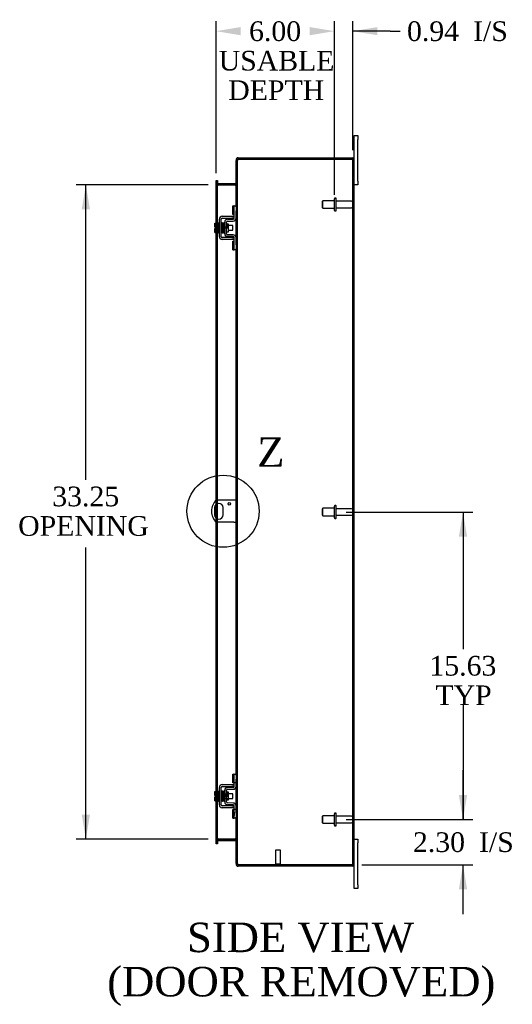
# Model space of a CAD drawing. Header units: inches. Extents: x 12 to 226, y 8 to 156.
# Tile 5 of 8: x 131 to 156, y 50 to 100. Entities that reach past the tile are written whole.
import ezdxf
from ezdxf.enums import TextEntityAlignment as Align
from ezdxf.lldxf.tags import DXFTag

# ---------------------------------------------------------------- set-up
doc = ezdxf.new("R2010")
doc.units = ezdxf.units.IN
doc.header["$MEASUREMENT"] = 0
doc.layers.get('0').update_dxf_attribs({"linetype": 'CONTINUOUS'})
for name, color, linetype in [('COM40153-1', 7, 'CONTINUOUS'), ('COM42667', 7, 'CONTINUOUS'), ('COM42780', 7, 'CONTINUOUS'), ('COM48490', 7, 'CONTINUOUS'), ('DEFAULT', 7, 'CONTINUOUS'), ('FET07710', 7, 'CONTINUOUS'), ('SCC19011', 7, 'CONTINUOUS'), ('SPR20265', 7, 'CONTINUOUS'), ('STD21878', 7, 'CONTINUOUS'), ('STD26094', 7, 'CONTINUOUS'), ('WAF25035', 7, 'CONTINUOUS')]:
    doc.layers.add(name, color=color, linetype=linetype)
doc.styles.add('SEACAD_TIMES_NEW_ROMAN', font='times.ttf')
tags = doc.linetypes.add('CENTER2', pattern=[1.125, 0.75, -0.125, 0.125, -0.125]).pattern_tags.tags
tags[10:11] = [DXFTag(74, 4), DXFTag(75, 0), DXFTag(340, '0'), DXFTag(46, 0.0), DXFTag(50, 0.0), DXFTag(44, 0.0), DXFTag(45, 0.0)]
tags[8:9] = [DXFTag(74, 4), DXFTag(75, 0), DXFTag(340, '0'), DXFTag(46, 0.0), DXFTag(50, 0.0), DXFTag(44, 0.0), DXFTag(45, 0.0)]
tags[6:7] = [DXFTag(74, 4), DXFTag(75, 0), DXFTag(340, '0'), DXFTag(46, 0.0), DXFTag(50, 0.0), DXFTag(44, 0.0), DXFTag(45, 0.0)]
tags[4:5] = [DXFTag(74, 4), DXFTag(75, 0), DXFTag(340, '0'), DXFTag(46, 0.0), DXFTag(50, 0.0), DXFTag(44, 0.0), DXFTag(45, 0.0)]

# ---------------------------------------------------------------- blocks, each defined once
blk = doc.blocks.new('GDIMGGROUP5')
at = {"layer": 'DEFAULT', "linetype": 'Continuous'}
for points in [[(153.799, 60.433), (153.382, 60.433), (153.591, 59.183)], [(153.799, 55.63), (153.591, 56.88), (153.382, 55.63)]]:
    blk.add_hatch(color=136, dxfattribs=at).paths.add_polyline_path(points)
at = {"layer": 'DEFAULT', "color": 136, "linetype": 'Continuous'}
for p, q in [((153.591, 59.183), (153.591, 61.683)), ((147.662, 59.183), (154.091, 59.183)), ((148.463, 56.88), (154.091, 56.88)), ((153.591, 54.38), (153.591, 56.88))]:
    blk.add_line(p, q, dxfattribs=at)
at = {"layer": 'DEFAULT', "color": 136, "linetype": 'Continuous', "style": 'SEACAD_TIMES_NEW_ROMAN'}
for s, p in [('2.30', (151.049, 58.532)), ('I/S', (154.403, 58.532))]:
    blk.add_text(s, height=1, dxfattribs=at).set_placement(p, align=Align.TOP_LEFT)
blk = doc.blocks.new('GDIMGGROUP6')
at = {"layer": 'DEFAULT', "linetype": 'Continuous'}
for points in [[(153.799, 73.558), (153.591, 74.808), (153.382, 73.558)], [(153.799, 60.433), (153.382, 60.433), (153.591, 59.183)]]:
    blk.add_hatch(color=136, dxfattribs=at).paths.add_polyline_path(points)
at = {"layer": 'DEFAULT', "color": 136, "linetype": 'Continuous'}
for p, q in [((147.662, 74.808), (154.091, 74.808)), ((153.591, 74.808), (153.591, 67.846)), ((153.591, 64.996), (153.591, 59.183)), ((147.662, 59.183), (154.091, 59.183))]:
    blk.add_line(p, q, dxfattribs=at)
at = {"layer": 'DEFAULT', "color": 136, "linetype": 'Continuous', "style": 'SEACAD_TIMES_NEW_ROMAN'}
for s, p in [('15.63', (151.885, 67.496)), ('TYP', (152.193, 65.996))]:
    blk.add_text(s, height=1, dxfattribs=at).set_placement(p, align=Align.TOP_LEFT)
blk = doc.blocks.new('GDIMGGROUP13')
at = {"layer": 'DEFAULT', "linetype": 'Continuous'}
for points in [[(142.308, 99.451), (141.058, 99.243), (142.308, 99.035)], [(145.812, 99.451), (145.812, 99.035), (147.062, 99.243)]]:
    blk.add_hatch(color=136, dxfattribs=at).paths.add_polyline_path(points)
at = {"layer": 'DEFAULT', "color": 136, "linetype": 'Continuous'}
for p, q in [((141.058, 92.035), (141.058, 99.743)), ((147.062, 90.933), (147.062, 99.743))]:
    blk.add_line(p, q, dxfattribs=at)
at = {"layer": 'DEFAULT', "color": 136, "linetype": 'Continuous', "style": 'SEACAD_TIMES_NEW_ROMAN'}
for s, p in [('6.00', (142.733, 99.743)), ('USABLE', (141.193, 98.243)), ('DEPTH', (141.678, 96.743))]:
    blk.add_text(s, height=1, dxfattribs=at).set_placement(p, align=Align.TOP_LEFT)
blk = doc.blocks.new('GDIMGGROUP20')
at = {"layer": 'DEFAULT', "linetype": 'Continuous'}
for points in [[(134.242, 90.183), (134.659, 90.183), (134.451, 91.433)], [(134.242, 59.433), (134.451, 58.183), (134.659, 59.433)]]:
    blk.add_hatch(color=136, dxfattribs=at).paths.add_polyline_path(points)
at = {"layer": 'DEFAULT', "color": 136, "linetype": 'Continuous'}
for p, q in [((140.666, 91.433), (133.951, 91.433)), ((134.451, 76.45), (134.451, 91.433)), ((134.451, 58.183), (134.451, 72.997)), ((140.666, 58.183), (133.951, 58.183))]:
    blk.add_line(p, q, dxfattribs=at)
at = {"layer": 'DEFAULT', "color": 136, "linetype": 'Continuous', "style": 'SEACAD_TIMES_NEW_ROMAN'}
for s, p in [('33.25', (132.745, 76.1)), ('OPENING ', (131.015, 74.6))]:
    blk.add_text(s, height=1, dxfattribs=at).set_placement(p, align=Align.TOP_LEFT)
blk = doc.blocks.new('GDIMGGROUP26')
at = {"layer": 'DEFAULT', "linetype": 'Continuous'}
blk.add_hatch(color=136, dxfattribs=at).paths.add_polyline_path([(149.249, 99.451), (147.999, 99.243), (149.249, 99.035)])
at = {"layer": 'DEFAULT', "color": 136, "linetype": 'Continuous'}
for p, q in [((147.062, 90.933), (147.062, 99.743)), ((147.999, 93.2), (147.999, 99.743)), ((149.899, 99.243), (147.999, 99.243)), ((149.899, 99.243), (150.399, 99.243))]:
    blk.add_line(p, q, dxfattribs=at)
at = {"layer": 'DEFAULT', "color": 136, "linetype": 'Continuous', "style": 'SEACAD_TIMES_NEW_ROMAN'}
for s, p in [('0.94', (150.749, 99.743)), ('I/S', (154.103, 99.743))]:
    blk.add_text(s, height=1, dxfattribs=at).set_placement(p, align=Align.TOP_LEFT)
blk = doc.blocks.new('SE1')
at = {"color": 136, "linetype": 'Continuous', "style": 'SEACAD_TIMES_NEW_ROMAN'}
blk.add_text('Z', height=1.5, dxfattribs=at).set_placement((143.146, 78.605), align=Align.TOP_LEFT)
blk = doc.blocks.new('SE')
at = {"layer": 'DEFAULT', "color": 7, "linetype": 'CENTER2'}
blk.add_circle((141.414, 74.848), 1.833, dxfattribs=at)
at = {"layer": 'DEFAULT'}
blk.add_blockref('SE1', (0, 0), dxfattribs=at)

msp = doc.modelspace()

# ---------------------------------------------------------------- linework, layer by layer
at = {"layer": 'COM40153-1', "color": 7}
for p, q in [((141.963, 75.411), (141.075, 75.411)), ((142.071, 75.411), (141.963, 75.411)), ((140.977, 75.03), (140.977, 74.667)), ((141.414, 74.667), (141.414, 75.03)), ((141.963, 74.286), (141.075, 74.286)), ((141.963, 74.286), (142.071, 74.286))]:
    msp.add_line(p, q, dxfattribs=at)
msp.add_circle((141.727, 75.224), 0.0625, dxfattribs=at)
for centre, radius, start, end in [((141.571, 74.848), 0.75, 131.4096, 228.5904), ((141.196, 75.03), 0.218, 0, 180), ((141.196, 74.667), 0.218, 180, 0)]:
    msp.add_arc(centre, radius, start, end, dxfattribs=at)
at = {"layer": 'COM42667', "color": 7}
for p, q in [((141.225, 88.8), (141.225, 89.692)), ((141.32, 88.8), (141.32, 89.692)), ((141.368, 89.835), (141.851, 89.835)), ((141.368, 89.74), (141.851, 89.74)), ((141.851, 89.835), (141.976, 89.835)), ((141.976, 89.74), (141.851, 89.74)), ((141.851, 88.752), (141.368, 88.752)), ((141.851, 88.657), (141.368, 88.657)), ((141.851, 88.752), (141.976, 88.752)), ((141.976, 88.657), (141.851, 88.657)), ((141.225, 59.924), (141.225, 60.816)), ((141.32, 59.924), (141.32, 60.816)), ((141.368, 60.959), (141.851, 60.959)), ((141.368, 60.864), (141.851, 60.864)), ((141.851, 60.959), (141.976, 60.959)), ((141.976, 60.864), (141.851, 60.864)), ((141.851, 59.876), (141.368, 59.876)), ((141.851, 59.781), (141.368, 59.781)), ((141.851, 59.876), (141.976, 59.876)), ((141.976, 59.781), (141.851, 59.781))]:
    msp.add_line(p, q, dxfattribs=at)
for centre, radius, start, end in [((141.368, 89.692), 0.143, 90, 180), ((141.368, 89.692), 0.048, 90, 180), ((141.368, 88.8), 0.143, 180, 270), ((141.368, 88.8), 0.048, 180, 270), ((141.368, 60.816), 0.143, 90, 180), ((141.368, 60.816), 0.048, 90, 180), ((141.368, 59.924), 0.143, 180, 270), ((141.368, 59.924), 0.048, 180, 270)]:
    msp.add_arc(centre, radius, start, end, dxfattribs=at)
at = {"layer": 'COM42780', "color": 7}
for p, q in [((141.911, 89.924), (141.911, 90.361)), ((141.911, 90.361), (141.962, 90.361)), ((141.976, 90.361), (141.962, 90.361)), ((141.976, 90.111), (141.976, 90.361)), ((141.976, 90.361), (142.071, 90.361)), ((141.976, 89.739), (141.976, 90.111)), ((142.071, 90.315), (142.071, 90.111)), ((142.071, 89.739), (142.071, 90.111)), ((141.639, 89.686), (141.929, 89.691)), ((141.641, 89.591), (141.93, 89.596)), ((141.962, 89.924), (141.911, 89.924)), ((141.962, 89.924), (141.976, 89.924)), ((141.499, 88.949), (141.499, 89.543)), ((141.594, 88.949), (141.594, 89.543)), ((141.689, 89.441), (141.622, 89.441)), ((141.689, 89.051), (141.689, 89.441)), ((141.594, 89.051), (141.689, 89.051)), ((141.929, 88.801), (141.639, 88.806)), ((141.93, 88.896), (141.641, 88.901)), ((141.911, 88.131), (141.911, 88.568)), ((141.911, 88.568), (141.962, 88.568)), ((141.976, 88.568), (141.962, 88.568)), ((141.976, 88.381), (141.976, 88.753)), ((142.071, 88.381), (142.071, 88.753)), ((141.911, 88.131), (141.962, 88.131)), ((141.962, 88.131), (141.976, 88.131)), ((141.976, 88.131), (141.976, 88.381)), ((142.071, 88.131), (141.976, 88.131)), ((142.071, 88.381), (142.071, 88.177)), ((141.911, 61.048), (141.911, 61.485)), ((141.911, 61.485), (141.962, 61.485)), ((141.962, 61.048), (141.911, 61.048)), ((141.976, 61.485), (141.962, 61.485)), ((141.962, 61.048), (141.976, 61.048)), ((141.976, 61.235), (141.976, 61.485)), ((141.976, 61.485), (142.071, 61.485)), ((141.976, 60.863), (141.976, 61.235)), ((142.071, 61.048), (141.976, 61.048)), ((141.979, 61.048), (141.979, 61.485)), ((142.071, 61.439), (142.071, 61.235)), ((142.071, 60.863), (142.071, 61.235)), ((141.499, 60.073), (141.499, 60.667)), ((141.594, 60.073), (141.594, 60.667)), ((141.622, 60.565), (141.594, 60.565)), ((141.689, 60.565), (141.622, 60.565)), ((141.639, 60.81), (141.929, 60.815)), ((141.641, 60.715), (141.93, 60.72)), ((141.689, 60.175), (141.689, 60.565)), ((141.499, 60.495), (141.689, 60.495)), ((141.689, 60.477), (141.499, 60.477)), ((141.499, 60.264), (141.689, 60.264)), ((141.499, 60.245), (141.689, 60.245)), ((141.594, 60.175), (141.689, 60.175)), ((141.929, 59.925), (141.639, 59.93)), ((141.93, 60.02), (141.641, 60.025)), ((141.911, 59.255), (141.911, 59.692)), ((141.911, 59.692), (141.962, 59.692)), ((141.976, 59.692), (141.962, 59.692)), ((141.976, 59.505), (141.976, 59.877)), ((142.071, 59.692), (141.976, 59.692)), ((141.977, 59.56), (141.976, 59.56)), ((141.977, 59.56), (141.977, 59.445)), ((141.979, 59.255), (141.979, 59.692)), ((142.071, 59.505), (142.071, 59.877)), ((141.911, 59.255), (141.962, 59.255)), ((141.962, 59.255), (141.976, 59.255)), ((141.977, 59.53), (141.976, 59.53)), ((141.976, 59.255), (141.976, 59.505)), ((141.977, 59.451), (141.976, 59.451)), ((141.977, 59.445), (141.976, 59.445)), ((141.977, 59.42), (141.976, 59.42)), ((141.977, 59.387), (141.976, 59.387)), ((142.071, 59.255), (141.976, 59.255)), ((141.977, 59.445), (141.977, 59.42)), ((141.977, 59.42), (141.977, 59.387)), ((142.071, 59.505), (142.071, 59.301))]:
    msp.add_line(p, q, dxfattribs=at)
for centre, radius, start, end in [((141.642, 89.543), 0.143, 91, 180), ((141.642, 89.543), 0.048, 91, 180), ((141.928, 89.739), 0.048, 271, 0), ((141.928, 89.739), 0.143, 271, 0), ((141.642, 88.949), 0.143, 180, 269), ((141.642, 88.949), 0.048, 180, 269), ((141.928, 88.753), 0.048, 0, 89), ((141.928, 88.753), 0.143, 0, 89), ((141.642, 60.667), 0.143, 91, 180), ((141.642, 60.667), 0.048, 91, 180), ((141.928, 60.863), 0.048, 271, 0), ((141.928, 60.863), 0.143, 271, 0), ((141.642, 60.073), 0.143, 180, 269), ((141.642, 60.073), 0.048, 180, 269), ((141.928, 59.877), 0.048, 0, 89), ((141.928, 59.877), 0.143, 0, 89)]:
    msp.add_arc(centre, radius, start, end, dxfattribs=at)
at = {"layer": 'COM48490', "color": 7}
for p, q in [((142.095, 92.7), (142.071, 92.7)), ((142.071, 92.7), (142.071, 92.676)), ((142.071, 92.676), (142.071, 92.674)), ((142.071, 92.676), (142.143, 92.676)), ((142.143, 92.674), (142.071, 92.674)), ((142.071, 90.315), (142.071, 92.674)), ((142.071, 92.658), (142.143, 92.658)), ((142.143, 92.7), (142.095, 92.7)), ((142.143, 92.7), (142.143, 92.676)), ((142.143, 92.676), (142.143, 92.674)), ((142.143, 56.942), (142.143, 92.674)), ((142.179, 92.736), (142.179, 92.808)), ((142.179, 92.808), (147.963, 92.808)), ((142.179, 92.736), (147.963, 92.736)), ((147.963, 92.736), (142.179, 92.736)), ((148.065, 92.736), (147.963, 92.736)), ((147.963, 92.736), (148.065, 92.736)), ((147.999, 56.916), (147.999, 92.7)), ((147.999, 92.7), (148.071, 92.7)), ((148.071, 56.916), (148.071, 92.7)), ((141.058, 91.663), (141.13, 91.663)), ((141.058, 91.587), (141.058, 91.663)), ((141.058, 91.587), (141.058, 91.58)), ((141.058, 91.535), (141.058, 91.58)), ((141.13, 91.58), (141.058, 91.58)), ((141.13, 91.663), (141.13, 91.587)), ((141.13, 91.587), (141.13, 91.58)), ((141.13, 91.58), (141.13, 91.535)), ((141.058, 91.541), (141.13, 91.541)), ((141.058, 89.487), (141.058, 91.535)), ((141.058, 91.523), (141.13, 91.523)), ((141.13, 89.487), (141.13, 91.535)), ((141.166, 91.505), (141.166, 91.433)), ((141.166, 91.505), (142.035, 91.505)), ((141.166, 91.433), (142.035, 91.433)), ((142.035, 91.42), (141.166, 91.42)), ((142.035, 91.505), (142.035, 91.433)), ((142.143, 91.541), (142.071, 91.541)), ((142.143, 91.523), (142.071, 91.523)), ((142.071, 88.753), (142.071, 89.739)), ((141.058, 89.28), (141.058, 89.487)), ((141.058, 89.212), (141.058, 89.28)), ((141.058, 89.005), (141.058, 89.212)), ((141.13, 89.005), (141.13, 89.487)), ((141.058, 75.395), (141.058, 89.005)), ((141.13, 75.411), (141.13, 89.005)), ((142.071, 61.439), (142.071, 88.177)), ((141.058, 75.199), (141.058, 75.395)), ((141.058, 74.497), (141.058, 75.199)), ((141.13, 75.238), (141.13, 75.411)), ((141.13, 74.458), (141.13, 75.238)), ((141.058, 74.301), (141.058, 74.497)), ((141.058, 60.611), (141.058, 74.301)), ((141.13, 74.286), (141.13, 74.458)), ((141.13, 60.611), (141.13, 74.286)), ((141.058, 60.404), (141.058, 60.611)), ((141.13, 60.129), (141.13, 60.611)), ((142.071, 59.877), (142.071, 60.863)), ((141.058, 60.336), (141.058, 60.404)), ((141.058, 60.129), (141.058, 60.336)), ((141.058, 58.082), (141.058, 60.129)), ((141.13, 58.082), (141.13, 60.129)), ((142.071, 56.942), (142.071, 59.301)), ((141.058, 58.093), (141.13, 58.093)), ((141.058, 58.037), (141.058, 58.082)), ((141.13, 58.075), (141.058, 58.075)), ((141.13, 58.082), (141.13, 58.037)), ((141.166, 58.196), (142.035, 58.196)), ((141.166, 58.111), (141.166, 58.183)), ((141.166, 58.183), (142.035, 58.183)), ((141.166, 58.111), (142.035, 58.111)), ((142.035, 58.111), (142.035, 58.183)), ((142.143, 58.093), (142.071, 58.093)), ((142.071, 58.075), (142.143, 58.075)), ((141.058, 58.029), (141.058, 58.037)), ((141.058, 58.037), (141.13, 58.037)), ((141.058, 57.953), (141.058, 58.029)), ((141.13, 57.953), (141.058, 57.953)), ((141.13, 58.029), (141.13, 58.037)), ((141.13, 58.029), (141.13, 57.953)), ((142.071, 56.958), (142.143, 56.958)), ((142.071, 56.942), (142.071, 56.94)), ((142.143, 56.942), (142.071, 56.942)), ((142.071, 56.94), (142.143, 56.94)), ((142.071, 56.94), (142.071, 56.916)), ((142.095, 56.916), (142.071, 56.916)), ((142.143, 56.916), (142.095, 56.916)), ((142.143, 56.942), (142.143, 56.94)), ((142.143, 56.94), (142.143, 56.916)), ((142.179, 56.88), (147.963, 56.88)), ((147.963, 56.88), (142.179, 56.88)), ((142.179, 56.88), (142.179, 56.808)), ((147.963, 56.808), (142.179, 56.808)), ((147.963, 56.88), (148.065, 56.88)), ((148.065, 56.88), (147.963, 56.88)), ((147.999, 56.916), (148.071, 56.916))]:
    msp.add_line(p, q, dxfattribs=at)
for centre, radius, start, end in [((142.179, 92.7), 0.108, 90, 180), ((142.179, 92.7), 0.036, 128.7236, 180), ((142.179, 92.7), 0.036, 90, 128.7236), ((147.963, 92.7), 0.108, 19.4712, 90), ((147.963, 92.7), 0.036, 0, 90), ((147.963, 92.7), 0.108, 0, 19.4712), ((141.166, 91.541), 0.108, 180, 259.6031), ((141.164, 91.526), 0.106, 181.2987, 271.2013), ((141.166, 91.541), 0.036, 180, 270), ((141.166, 91.541), 0.108, 259.6031, 270), ((142.035, 91.541), 0.036, 270, 0), ((142.037, 91.526), 0.106, 268.8065, 358.6935), ((142.035, 91.541), 0.108, 270, 280.3994), ((142.035, 91.541), 0.108, 280.3994, 0), ((141.164, 58.091), 0.106, 88.8065, 178.6935), ((141.166, 58.075), 0.108, 100.3965, 180), ((141.166, 58.075), 0.036, 90, 180), ((141.166, 58.075), 0.108, 90, 100.3965), ((142.037, 58.091), 0.106, 1.2987, 91.2013), ((142.035, 58.075), 0.108, 79.6015, 90), ((142.035, 58.075), 0.036, 0, 90), ((142.035, 58.075), 0.108, 0, 79.6015), ((142.179, 56.916), 0.108, 180, 270), ((142.179, 56.916), 0.036, 180, 231.2764), ((142.179, 56.916), 0.036, 231.2764, 270), ((147.963, 56.916), 0.036, 270, 0), ((147.963, 56.916), 0.108, 270, 340.5288), ((147.963, 56.916), 0.108, 340.5288, 0)]:
    msp.add_arc(centre, radius, start, end, dxfattribs=at)
for centre, major_axis, start_param, end_param in [((147.963, 92.7), (-0.036, 0), 3.141593, 4.712389), ((147.963, 92.7), (-0.108, 0), 3.141593, 3.48143), ((147.963, 56.916), (-0.036, 0), 1.570796, 3.141593), ((147.963, 56.916), (-0.108, 0), 2.801756, 3.141593)]:
    msp.add_ellipse(centre, major_axis=major_axis, ratio=0.997813, start_param=start_param, end_param=end_param, dxfattribs=at)
for points, knots in [([(142.179, 92.736), (142.165, 92.731), (142.151, 92.726), (142.125, 92.715), (142.113, 92.71), (142.093, 92.7), (142.085, 92.695), (142.074, 92.685), (142.071, 92.679), (142.071, 92.674)], [0, 0, 0, 0, 0.25, 0.25, 0.5, 0.5, 0.75, 0.75, 1, 1, 1, 1]), ([(142.179, 92.736), (142.174, 92.731), (142.169, 92.726), (142.161, 92.715), (142.157, 92.71), (142.15, 92.7), (142.147, 92.695), (142.144, 92.685), (142.143, 92.679), (142.143, 92.674)], [0, 0, 0, 0, 0.25, 0.25, 0.5, 0.5, 0.75, 0.75, 1, 1, 1, 1]), ([(141.13, 91.523), (141.13, 91.513), (141.13, 91.502), (141.133, 91.482), (141.134, 91.472), (141.138, 91.457), (141.14, 91.452), (141.143, 91.443), (141.145, 91.439), (141.15, 91.431), (141.152, 91.427), (141.157, 91.423), (141.159, 91.422), (141.162, 91.42), (141.164, 91.42), (141.166, 91.42)], [0, 0, 0, 0, 0.25, 0.25, 0.5, 0.5, 0.625, 0.625, 0.75, 0.75, 0.875, 0.875, 0.9375, 0.9375, 1, 1, 1, 1]), ([(142.035, 91.42), (142.037, 91.42), (142.039, 91.42), (142.042, 91.422), (142.044, 91.423), (142.049, 91.427), (142.051, 91.431), (142.056, 91.439), (142.058, 91.443), (142.061, 91.452), (142.063, 91.457), (142.066, 91.472), (142.068, 91.482), (142.07, 91.502), (142.071, 91.513), (142.071, 91.523)], [0, 0, 0, 0, 0.0625, 0.0625, 0.125, 0.125, 0.25, 0.25, 0.375, 0.375, 0.5, 0.5, 0.75, 0.75, 1, 1, 1, 1]), ([(141.166, 58.196), (141.164, 58.196), (141.162, 58.196), (141.159, 58.194), (141.157, 58.193), (141.152, 58.189), (141.15, 58.186), (141.145, 58.177), (141.143, 58.173), (141.14, 58.164), (141.138, 58.159), (141.134, 58.144), (141.133, 58.134), (141.13, 58.114), (141.13, 58.103), (141.13, 58.093)], [0, 0, 0, 0, 0.0625, 0.0625, 0.125, 0.125, 0.25, 0.25, 0.375, 0.375, 0.5, 0.5, 0.75, 0.75, 1, 1, 1, 1]), ([(142.071, 58.093), (142.071, 58.103), (142.07, 58.114), (142.068, 58.134), (142.066, 58.144), (142.063, 58.159), (142.061, 58.164), (142.058, 58.173), (142.056, 58.177), (142.051, 58.186), (142.049, 58.189), (142.044, 58.193), (142.042, 58.194), (142.039, 58.196), (142.037, 58.196), (142.035, 58.196)], [0, 0, 0, 0, 0.25, 0.25, 0.5, 0.5, 0.625, 0.625, 0.75, 0.75, 0.875, 0.875, 0.9375, 0.9375, 1, 1, 1, 1]), ([(142.071, 56.942), (142.071, 56.937), (142.074, 56.932), (142.085, 56.921), (142.093, 56.916), (142.113, 56.906), (142.125, 56.901), (142.151, 56.89), (142.165, 56.885), (142.179, 56.88)], [0, 0, 0, 0, 0.25, 0.25, 0.5, 0.5, 0.75, 0.75, 1, 1, 1, 1]), ([(142.143, 56.942), (142.143, 56.937), (142.144, 56.932), (142.147, 56.921), (142.15, 56.916), (142.157, 56.906), (142.161, 56.901), (142.169, 56.89), (142.174, 56.885), (142.179, 56.88)], [0, 0, 0, 0, 0.25, 0.25, 0.5, 0.5, 0.75, 0.75, 1, 1, 1, 1])]:
    msp.add_open_spline(points, degree=3, knots=knots, dxfattribs=at)
at = {"layer": 'FET07710', "color": 7}
for p, q in [((148.071, 93.746), (148.071, 93.933)), ((148.071, 93.933), (148.258, 93.933)), ((148.071, 92.7), (148.071, 93.746)), ((148.258, 93.933), (148.258, 93.746)), ((148.258, 91.621), (148.258, 93.746)), ((148.258, 91.621), (148.258, 91.433)), ((148.258, 91.433), (148.071, 91.433)), ((148.071, 58.183), (148.258, 58.183)), ((148.258, 58.183), (148.258, 57.996)), ((148.258, 55.871), (148.258, 57.996)), ((148.071, 55.871), (148.071, 56.916)), ((148.071, 55.683), (148.071, 55.871)), ((148.258, 55.683), (148.071, 55.683)), ((148.258, 55.871), (148.258, 55.683))]:
    msp.add_line(p, q, dxfattribs=at)
at = {"layer": 'SCC19011', "color": 7}
for p, q in [((140.999, 89.487), (141.18, 89.487)), ((140.999, 89.355), (140.999, 89.487)), ((140.999, 89.355), (141.18, 89.355)), ((140.999, 89.28), (140.999, 89.355)), ((141.094, 89.28), (140.999, 89.28)), ((140.999, 89.137), (140.999, 89.212)), ((141.094, 89.212), (140.999, 89.212)), ((140.999, 89.137), (141.18, 89.137)), ((140.999, 89.005), (140.999, 89.137)), ((141.094, 89.212), (141.094, 89.28)), ((141.344, 89.368), (141.32, 89.368)), ((141.32, 89.124), (141.352, 89.124)), ((141.393, 89.368), (141.379, 89.368)), ((141.387, 89.124), (141.402, 89.124)), ((141.443, 89.368), (141.428, 89.368)), ((141.437, 89.124), (141.453, 89.124)), ((141.493, 89.368), (141.478, 89.368)), ((141.488, 89.124), (141.499, 89.124)), ((141.912, 89.368), (141.689, 89.368)), ((141.689, 89.124), (141.912, 89.124)), ((141.912, 89.124), (141.912, 89.368)), ((140.999, 89.005), (141.18, 89.005)), ((140.999, 60.611), (141.18, 60.611)), ((140.999, 60.479), (140.999, 60.611)), ((140.999, 60.479), (141.18, 60.479)), ((140.999, 60.404), (140.999, 60.479)), ((141.094, 60.404), (140.999, 60.404)), ((140.999, 60.261), (140.999, 60.336)), ((141.094, 60.336), (140.999, 60.336)), ((140.999, 60.261), (141.18, 60.261)), ((140.999, 60.129), (140.999, 60.261)), ((140.999, 60.129), (141.18, 60.129)), ((141.094, 60.336), (141.094, 60.404)), ((141.344, 60.492), (141.32, 60.492)), ((141.32, 60.248), (141.352, 60.248)), ((141.393, 60.492), (141.379, 60.492)), ((141.387, 60.248), (141.402, 60.248)), ((141.443, 60.492), (141.428, 60.492)), ((141.437, 60.248), (141.453, 60.248)), ((141.493, 60.492), (141.478, 60.492)), ((141.488, 60.248), (141.499, 60.248)), ((141.912, 60.492), (141.689, 60.492)), ((141.689, 60.248), (141.912, 60.248)), ((141.912, 60.248), (141.912, 60.492))]:
    msp.add_line(p, q, dxfattribs=at)
at = {"layer": 'SPR20265', "color": 7}
for p, q in [((141.598, 89.246), (141.633, 89.246)), ((141.598, 60.37), (141.633, 60.37))]:
    msp.add_line(p, q, dxfattribs=at)
for centre, radius, start, end in [((146.302, 89.067), 4.985, 175.1825, 176.5376), ((146.271, 89.068), 4.919, 179.5796, 179.9446), ((141.453, 89.471), 0.0181, 0.2962, 180.6354), ((146.302, 60.191), 4.985, 175.1825, 176.5376), ((141.453, 60.595), 0.0181, 0.2962, 180.6354), ((146.271, 60.192), 4.919, 179.5796, 179.9446)]:
    msp.add_arc(centre, radius, start, end, dxfattribs=at)
for centre in [(141.334, 89.074), (141.334, 60.198)]:
    msp.add_ellipse(centre, major_axis=(-0.0175, 0), ratio=0.707107, start_param=0.666946, end_param=5.616239, dxfattribs=at)
for points, knots in [([(141.37, 89.489), (141.37, 89.49), (141.369, 89.492), (141.368, 89.495), (141.367, 89.497), (141.365, 89.5), (141.362, 89.502), (141.359, 89.503), (141.354, 89.504), (141.348, 89.504), (141.341, 89.5), (141.335, 89.492), (141.334, 89.486), (141.334, 89.482)], [0.0396226, 0.0396226, 0.0396226, 0.0396226, 0.0780267, 0.1170502, 0.1577954, 0.2011902, 0.2478129, 0.2979655, 0.3517973, 0.4729948, 0.6248981, 0.8034762, 1, 1, 1, 1]), ([(141.336, 89.484), (141.336, 89.484), (141.336, 89.484), (141.337, 89.48), (141.339, 89.463), (141.341, 89.428), (141.343, 89.387), (141.344, 89.346), (141.346, 89.308), (141.347, 89.275), (141.348, 89.248), (141.349, 89.221), (141.35, 89.192), (141.351, 89.156), (141.352, 89.117), (141.354, 89.076), (141.356, 89.039), (141.358, 89.018), (141.359, 89.008), (141.36, 89.008), (141.361, 89.007)], [0.0428448, 0.0428448, 0.0428448, 0.0428448, 0.0493707, 0.0965166, 0.1838177, 0.2621122, 0.3313981, 0.3915873, 0.442651, 0.4845573, 0.517305, 0.5463918, 0.5840799, 0.6308029, 0.6865586, 0.7513512, 0.8251567, 0.9079354, 0.9528299, 0.9949485, 0.9949485, 0.9949485, 0.9949485]), ([(141.395, 89.011), (141.395, 89.011), (141.394, 89.012), (141.393, 89.02), (141.391, 89.041), (141.389, 89.078), (141.387, 89.118), (141.386, 89.157), (141.385, 89.192), (141.384, 89.222), (141.383, 89.248), (141.382, 89.275), (141.381, 89.308), (141.379, 89.346), (141.378, 89.388), (141.376, 89.43), (141.374, 89.467), (141.372, 89.485), (141.371, 89.49), (141.37, 89.49), (141.37, 89.49)], [0.0082904, 0.0082904, 0.0082904, 0.0082904, 0.0463217, 0.0904884, 0.1721194, 0.2451076, 0.3093398, 0.3647219, 0.4112014, 0.4487348, 0.4777229, 0.5103833, 0.5522319, 0.6033254, 0.6637125, 0.7334726, 0.8126389, 0.9013495, 0.9494612, 0.9625305, 0.9625305, 0.9625305, 0.9625305]), ([(141.385, 89.482), (141.384, 89.479), (141.382, 89.466), (141.38, 89.434), (141.379, 89.404), (141.378, 89.387), (141.378, 89.385)], [0.0983562, 0.0983562, 0.0983562, 0.0983562, 0.1868214, 0.2657323, 0.3352063, 0.3444051, 0.3444051, 0.3444051, 0.3444051]), ([(141.422, 89.471), (141.422, 89.477), (141.421, 89.484), (141.414, 89.492), (141.408, 89.495), (141.404, 89.496), (141.4, 89.496), (141.397, 89.495), (141.393, 89.493), (141.39, 89.49), (141.388, 89.486), (141.386, 89.482), (141.386, 89.48), (141.386, 89.478)], [0, 0, 0, 0, 0.337377, 0.476585, 0.593946, 0.643993, 0.690857, 0.738213, 0.787078, 0.837877, 0.890521, 0.944659, 1, 1, 1, 1]), ([(141.387, 89.474), (141.388, 89.466), (141.389, 89.456), (141.391, 89.428), (141.392, 89.402), (141.393, 89.372), (141.395, 89.337), (141.396, 89.3), (141.397, 89.261), (141.399, 89.22), (141.4, 89.18), (141.402, 89.142), (141.403, 89.106), (141.404, 89.075), (141.406, 89.05), (141.407, 89.029), (141.408, 89.023), (141.409, 89.019)], [0, 0, 0, 0, 0.114096, 0.172444, 0.231556, 0.291424, 0.352074, 0.41347, 0.475619, 0.538515, 0.602191, 0.666616, 0.731785, 0.797698, 0.864389, 0.931825, 1, 1, 1, 1]), ([(141.396, 89.008), (141.396, 89.009), (141.397, 89.01), (141.398, 89.023), (141.4, 89.047), (141.402, 89.08), (141.403, 89.102), (141.403, 89.109)], [0, 0, 0, 0, 0.0476963, 0.0930626, 0.1766351, 0.2510551, 0.2835217, 0.2835217, 0.2835217, 0.2835217]), ([(141.444, 89.021), (141.443, 89.028), (141.442, 89.037), (141.44, 89.064), (141.439, 89.089), (141.438, 89.119), (141.436, 89.153), (141.435, 89.19), (141.433, 89.229), (141.432, 89.269), (141.431, 89.309), (141.429, 89.348), (141.428, 89.384), (141.426, 89.417), (141.425, 89.443), (141.423, 89.464), (141.422, 89.471), (141.422, 89.476)], [0, 0, 0, 0, 0.11255, 0.170301, 0.228894, 0.288343, 0.348652, 0.409846, 0.471906, 0.534819, 0.598613, 0.663299, 0.728871, 0.795304, 0.862632, 0.930869, 1, 1, 1, 1]), ([(141.435, 89.473), (141.435, 89.472), (141.434, 89.471), (141.433, 89.46), (141.431, 89.438), (141.429, 89.407), (141.428, 89.387), (141.428, 89.381)], [0, 0, 0, 0, 0.0472227, 0.0921716, 0.1750548, 0.2489571, 0.2784285, 0.2784285, 0.2784285, 0.2784285]), ([(141.435, 89.469), (141.436, 89.468), (141.438, 89.464), (141.44, 89.438), (141.442, 89.404), (141.443, 89.366), (141.445, 89.328), (141.446, 89.295), (141.447, 89.267), (141.448, 89.243), (141.449, 89.217), (141.45, 89.187), (141.451, 89.151), (141.453, 89.112), (141.455, 89.074), (141.457, 89.041), (141.459, 89.024), (141.46, 89.021), (141.461, 89.021), (141.461, 89.021)], [0.0030112, 0.0030112, 0.0030112, 0.0030112, 0.0909917, 0.1731863, 0.2465669, 0.311077, 0.3667189, 0.4135009, 0.4513874, 0.480626, 0.512859, 0.5543701, 0.6051903, 0.6653393, 0.7348112, 0.8136551, 0.9019497, 0.9497813, 0.9562509, 0.9562509, 0.9562509, 0.9562509]), ([(141.445, 89.013), (141.445, 89.013), (141.445, 89.013), (141.447, 89.016), (141.449, 89.032), (141.451, 89.065), (141.452, 89.095), (141.453, 89.111), (141.453, 89.114)], [0.0472657, 0.0472657, 0.0472657, 0.0472657, 0.0507927, 0.0991105, 0.1881062, 0.2674352, 0.3372685, 0.3490993, 0.3490993, 0.3490993, 0.3490993]), ([(141.495, 89.028), (141.495, 89.028), (141.493, 89.031), (141.492, 89.046), (141.49, 89.077), (141.488, 89.114), (141.486, 89.152), (141.485, 89.187), (141.484, 89.217), (141.483, 89.243), (141.482, 89.267), (141.481, 89.295), (141.48, 89.329), (141.478, 89.366), (141.477, 89.405), (141.475, 89.44), (141.473, 89.468), (141.471, 89.471), (141.47, 89.473)], [0.0508211, 0.0508211, 0.0508211, 0.0508211, 0.0952109, 0.1816569, 0.2594098, 0.3283239, 0.3882799, 0.4391299, 0.4807756, 0.5131634, 0.542566, 0.5806951, 0.6278338, 0.6839911, 0.7492285, 0.8236176, 0.9071856, 1, 1, 1, 1]), ([(141.499, 89.481), (141.497, 89.48), (141.493, 89.479), (141.488, 89.474), (141.485, 89.467), (141.483, 89.456), (141.481, 89.436), (141.48, 89.411), (141.479, 89.392), (141.478, 89.38), (141.478, 89.376)], [0.5124349, 0.5124349, 0.5124349, 0.5124349, 0.5178789, 0.5252166, 0.5427055, 0.5634357, 0.6072937, 0.6305645, 0.6548122, 0.6650792, 0.6650792, 0.6650792, 0.6650792]), ([(141.489, 89.45), (141.489, 89.45), (141.488, 89.449), (141.489, 89.438), (141.491, 89.419), (141.492, 89.391), (141.493, 89.365), (141.495, 89.333), (141.496, 89.292), (141.498, 89.253), (141.499, 89.228), (141.499, 89.219)], [0.5350864, 0.5350864, 0.5350864, 0.5350864, 0.5440058, 0.5644762, 0.6082607, 0.6316699, 0.6560427, 0.6835919, 0.7155543, 0.7519369, 0.7723924, 0.7723924, 0.7723924, 0.7723924]), ([(141.62, 89.448), (141.62, 89.449), (141.62, 89.452), (141.619, 89.456), (141.616, 89.459), (141.613, 89.462), (141.61, 89.464), (141.605, 89.466), (141.599, 89.465), (141.595, 89.464), (141.594, 89.463)], [0, 0, 0, 0, 0.0589773, 0.1211115, 0.1849679, 0.2490189, 0.31194, 0.3728411, 0.4898099, 0.5959107, 0.5959107, 0.5959107, 0.5959107]), ([(141.594, 89.343), (141.594, 89.337), (141.595, 89.32), (141.596, 89.287), (141.597, 89.261), (141.598, 89.246)], [0.6947964, 0.6947964, 0.6947964, 0.6947964, 0.7496304, 0.874808, 1, 1, 1, 1]), ([(141.633, 89.246), (141.632, 89.261), (141.631, 89.287), (141.63, 89.328), (141.628, 89.364), (141.626, 89.396), (141.625, 89.422), (141.623, 89.44), (141.621, 89.449), (141.62, 89.45), (141.62, 89.45)], [0, 0, 0, 0, 0.1236932, 0.2477957, 0.3722334, 0.4970307, 0.6222178, 0.7477992, 0.8737106, 0.9604174, 0.9604174, 0.9604174, 0.9604174]), ([(141.36, 89.009), (141.36, 89.008), (141.36, 89.005), (141.362, 89.001), (141.364, 88.998), (141.368, 88.994), (141.374, 88.991), (141.381, 88.992), (141.388, 88.994), (141.393, 88.999), (141.396, 89.005), (141.396, 89.008), (141.396, 89.01)], [0, 0, 0, 0, 0.065589, 0.134096, 0.204, 0.273642, 0.405923, 0.527776, 0.652215, 0.775569, 0.89228, 1, 1, 1, 1]), ([(141.408, 89.024), (141.409, 89.018), (141.41, 89.012), (141.417, 89.003), (141.422, 89.001), (141.427, 89), (141.431, 89), (141.434, 89.001), (141.438, 89.003), (141.441, 89.006), (141.443, 89.009), (141.445, 89.014), (141.445, 89.016), (141.445, 89.018)], [0, 0, 0, 0, 0.324319, 0.462115, 0.581304, 0.633213, 0.682431, 0.732423, 0.783847, 0.836789, 0.89085, 0.94542, 1, 1, 1, 1]), ([(141.461, 89.022), (141.461, 89.021), (141.462, 89.019), (141.462, 89.017), (141.464, 89.014), (141.466, 89.012), (141.469, 89.01), (141.472, 89.009), (141.477, 89.008), (141.483, 89.008), (141.49, 89.012), (141.496, 89.021), (141.497, 89.027), (141.497, 89.031)], [0.0536883, 0.0536883, 0.0536883, 0.0536883, 0.0780693, 0.1166064, 0.1566075, 0.1991192, 0.2448555, 0.2942488, 0.3475582, 0.468612, 0.6213089, 0.801496, 1, 1, 1, 1]), ([(141.497, 89.027), (141.497, 89.03), (141.498, 89.034), (141.499, 89.042), (141.499, 89.046)], [0, 0, 0, 0, 0.03057525, 0.04776553, 0.04776553, 0.04776553, 0.04776553]), ([(141.595, 89.036), (141.595, 89.037), (141.597, 89.042), (141.597, 89.047), (141.598, 89.051), (141.598, 89.051)], [0.53882854, 0.53882854, 0.53882854, 0.53882854, 0.54743841, 0.56790068, 0.56941776, 0.56941776, 0.56941776, 0.56941776]), ([(141.37, 60.613), (141.37, 60.614), (141.369, 60.616), (141.368, 60.619), (141.367, 60.621), (141.365, 60.624), (141.362, 60.626), (141.359, 60.627), (141.354, 60.628), (141.348, 60.628), (141.341, 60.624), (141.335, 60.616), (141.334, 60.61), (141.334, 60.606)], [0.0396226, 0.0396226, 0.0396226, 0.0396226, 0.0780267, 0.1170502, 0.1577954, 0.2011902, 0.2478129, 0.2979655, 0.3517973, 0.4729948, 0.6248981, 0.8034762, 1, 1, 1, 1]), ([(141.336, 60.608), (141.336, 60.608), (141.336, 60.608), (141.337, 60.604), (141.339, 60.587), (141.341, 60.552), (141.343, 60.511), (141.344, 60.47), (141.346, 60.432), (141.347, 60.399), (141.348, 60.372), (141.349, 60.345), (141.35, 60.316), (141.351, 60.28), (141.352, 60.241), (141.354, 60.2), (141.356, 60.163), (141.358, 60.142), (141.359, 60.132), (141.36, 60.132), (141.361, 60.131)], [0.0428448, 0.0428448, 0.0428448, 0.0428448, 0.0493707, 0.0965166, 0.1838177, 0.2621122, 0.3313981, 0.3915873, 0.442651, 0.4845573, 0.517305, 0.5463918, 0.5840799, 0.6308029, 0.6865586, 0.7513512, 0.8251567, 0.9079354, 0.9528299, 0.9949485, 0.9949485, 0.9949485, 0.9949485]), ([(141.395, 60.135), (141.395, 60.135), (141.394, 60.136), (141.393, 60.144), (141.391, 60.165), (141.389, 60.202), (141.387, 60.242), (141.386, 60.281), (141.385, 60.316), (141.384, 60.346), (141.383, 60.372), (141.382, 60.399), (141.381, 60.432), (141.379, 60.47), (141.378, 60.512), (141.376, 60.554), (141.374, 60.591), (141.372, 60.609), (141.371, 60.614), (141.37, 60.614), (141.37, 60.614)], [0.0082904, 0.0082904, 0.0082904, 0.0082904, 0.0463217, 0.0904884, 0.1721194, 0.2451076, 0.3093398, 0.3647219, 0.4112014, 0.4487348, 0.4777229, 0.5103833, 0.5522319, 0.6033254, 0.6637125, 0.7334726, 0.8126389, 0.9013495, 0.9494612, 0.9625305, 0.9625305, 0.9625305, 0.9625305]), ([(141.385, 60.606), (141.384, 60.603), (141.382, 60.59), (141.38, 60.558), (141.379, 60.528), (141.378, 60.511), (141.378, 60.509)], [0.0983562, 0.0983562, 0.0983562, 0.0983562, 0.1868214, 0.2657323, 0.3352063, 0.3444051, 0.3444051, 0.3444051, 0.3444051]), ([(141.422, 60.595), (141.422, 60.601), (141.421, 60.608), (141.414, 60.616), (141.408, 60.619), (141.404, 60.62), (141.4, 60.62), (141.397, 60.619), (141.393, 60.617), (141.39, 60.614), (141.388, 60.61), (141.386, 60.606), (141.386, 60.604), (141.386, 60.602)], [0, 0, 0, 0, 0.337377, 0.476585, 0.593946, 0.643993, 0.690857, 0.738213, 0.787078, 0.837877, 0.890521, 0.944659, 1, 1, 1, 1]), ([(141.387, 60.598), (141.388, 60.59), (141.389, 60.58), (141.391, 60.552), (141.392, 60.526), (141.393, 60.496), (141.395, 60.461), (141.396, 60.424), (141.397, 60.385), (141.399, 60.344), (141.4, 60.304), (141.402, 60.266), (141.403, 60.23), (141.404, 60.199), (141.406, 60.174), (141.407, 60.153), (141.408, 60.147), (141.409, 60.143)], [0, 0, 0, 0, 0.114096, 0.172444, 0.231556, 0.291424, 0.352074, 0.41347, 0.475619, 0.538515, 0.602191, 0.666616, 0.731785, 0.797698, 0.864389, 0.931825, 1, 1, 1, 1]), ([(141.444, 60.145), (141.443, 60.152), (141.442, 60.161), (141.44, 60.188), (141.439, 60.213), (141.438, 60.243), (141.436, 60.277), (141.435, 60.314), (141.433, 60.353), (141.432, 60.393), (141.431, 60.433), (141.429, 60.472), (141.428, 60.508), (141.426, 60.541), (141.425, 60.567), (141.423, 60.588), (141.422, 60.595), (141.422, 60.6)], [0, 0, 0, 0, 0.11255, 0.170301, 0.228894, 0.288343, 0.348652, 0.409846, 0.471906, 0.534819, 0.598613, 0.663299, 0.728871, 0.795304, 0.862632, 0.930869, 1, 1, 1, 1]), ([(141.435, 60.597), (141.435, 60.596), (141.434, 60.595), (141.433, 60.584), (141.431, 60.562), (141.429, 60.531), (141.428, 60.511), (141.428, 60.505)], [0, 0, 0, 0, 0.0472227, 0.0921716, 0.1750548, 0.2489571, 0.2784285, 0.2784285, 0.2784285, 0.2784285]), ([(141.435, 60.593), (141.436, 60.592), (141.438, 60.588), (141.44, 60.562), (141.442, 60.528), (141.443, 60.49), (141.445, 60.452), (141.446, 60.419), (141.447, 60.391), (141.448, 60.367), (141.449, 60.341), (141.45, 60.311), (141.451, 60.275), (141.453, 60.236), (141.455, 60.198), (141.457, 60.165), (141.459, 60.148), (141.46, 60.145), (141.461, 60.145), (141.461, 60.145)], [0.0030112, 0.0030112, 0.0030112, 0.0030112, 0.0909917, 0.1731863, 0.2465669, 0.311077, 0.3667189, 0.4135009, 0.4513874, 0.480626, 0.512859, 0.5543701, 0.6051903, 0.6653393, 0.7348112, 0.8136551, 0.9019497, 0.9497813, 0.9562509, 0.9562509, 0.9562509, 0.9562509]), ([(141.495, 60.152), (141.495, 60.152), (141.493, 60.155), (141.492, 60.17), (141.49, 60.201), (141.488, 60.238), (141.486, 60.276), (141.485, 60.311), (141.484, 60.341), (141.483, 60.367), (141.482, 60.391), (141.481, 60.419), (141.48, 60.453), (141.478, 60.49), (141.477, 60.529), (141.475, 60.564), (141.473, 60.592), (141.471, 60.595), (141.47, 60.597)], [0.0508211, 0.0508211, 0.0508211, 0.0508211, 0.0952109, 0.1816569, 0.2594098, 0.3283239, 0.3882799, 0.4391299, 0.4807756, 0.5131634, 0.542566, 0.5806951, 0.6278338, 0.6839911, 0.7492285, 0.8236176, 0.9071856, 1, 1, 1, 1]), ([(141.499, 60.605), (141.497, 60.604), (141.493, 60.603), (141.488, 60.598), (141.485, 60.591), (141.483, 60.58), (141.481, 60.56), (141.48, 60.535), (141.479, 60.516), (141.478, 60.504), (141.478, 60.5)], [0.5124349, 0.5124349, 0.5124349, 0.5124349, 0.5178789, 0.5252166, 0.5427055, 0.5634357, 0.6072937, 0.6305645, 0.6548122, 0.6650792, 0.6650792, 0.6650792, 0.6650792]), ([(141.489, 60.574), (141.489, 60.574), (141.488, 60.573), (141.489, 60.562), (141.491, 60.543), (141.492, 60.515), (141.493, 60.489), (141.495, 60.457), (141.496, 60.416), (141.498, 60.377), (141.499, 60.352), (141.499, 60.343)], [0.5350864, 0.5350864, 0.5350864, 0.5350864, 0.5440058, 0.5644762, 0.6082607, 0.6316699, 0.6560427, 0.6835919, 0.7155543, 0.7519369, 0.7723924, 0.7723924, 0.7723924, 0.7723924]), ([(141.62, 60.572), (141.62, 60.573), (141.62, 60.576), (141.619, 60.58), (141.616, 60.583), (141.613, 60.586), (141.61, 60.588), (141.605, 60.59), (141.599, 60.589), (141.595, 60.588), (141.594, 60.587)], [0, 0, 0, 0, 0.0589773, 0.1211115, 0.1849679, 0.2490189, 0.31194, 0.3728411, 0.4898099, 0.5959107, 0.5959107, 0.5959107, 0.5959107]), ([(141.633, 60.37), (141.632, 60.385), (141.631, 60.411), (141.63, 60.452), (141.628, 60.488), (141.626, 60.52), (141.625, 60.546), (141.623, 60.564), (141.621, 60.573), (141.62, 60.574), (141.62, 60.574)], [0, 0, 0, 0, 0.1236932, 0.2477957, 0.3722334, 0.4970307, 0.6222178, 0.7477992, 0.8737106, 0.9604174, 0.9604174, 0.9604174, 0.9604174]), ([(141.36, 60.133), (141.36, 60.132), (141.36, 60.129), (141.362, 60.125), (141.364, 60.122), (141.368, 60.118), (141.374, 60.115), (141.381, 60.116), (141.388, 60.118), (141.393, 60.123), (141.396, 60.129), (141.396, 60.132), (141.396, 60.134)], [0, 0, 0, 0, 0.065589, 0.134096, 0.204, 0.273642, 0.405923, 0.527776, 0.652215, 0.775569, 0.89228, 1, 1, 1, 1]), ([(141.396, 60.132), (141.396, 60.133), (141.397, 60.134), (141.398, 60.147), (141.4, 60.171), (141.402, 60.204), (141.403, 60.226), (141.403, 60.233)], [0, 0, 0, 0, 0.0476963, 0.0930626, 0.1766351, 0.2510551, 0.2835217, 0.2835217, 0.2835217, 0.2835217]), ([(141.408, 60.148), (141.409, 60.142), (141.41, 60.136), (141.417, 60.127), (141.422, 60.125), (141.427, 60.124), (141.431, 60.124), (141.434, 60.125), (141.438, 60.127), (141.441, 60.13), (141.443, 60.133), (141.445, 60.138), (141.445, 60.14), (141.445, 60.142)], [0, 0, 0, 0, 0.324319, 0.462115, 0.581304, 0.633213, 0.682431, 0.732423, 0.783847, 0.836789, 0.89085, 0.94542, 1, 1, 1, 1]), ([(141.445, 60.137), (141.445, 60.137), (141.445, 60.137), (141.447, 60.14), (141.449, 60.156), (141.451, 60.189), (141.452, 60.219), (141.453, 60.235), (141.453, 60.238)], [0.0472657, 0.0472657, 0.0472657, 0.0472657, 0.0507927, 0.0991105, 0.1881062, 0.2674352, 0.3372685, 0.3490993, 0.3490993, 0.3490993, 0.3490993]), ([(141.461, 60.146), (141.461, 60.145), (141.462, 60.143), (141.462, 60.141), (141.464, 60.138), (141.466, 60.136), (141.469, 60.134), (141.472, 60.133), (141.477, 60.132), (141.483, 60.132), (141.49, 60.136), (141.496, 60.145), (141.497, 60.151), (141.497, 60.155)], [0.0536883, 0.0536883, 0.0536883, 0.0536883, 0.0780693, 0.1166064, 0.1566075, 0.1991192, 0.2448555, 0.2942488, 0.3475582, 0.468612, 0.6213089, 0.801496, 1, 1, 1, 1]), ([(141.497, 60.151), (141.497, 60.154), (141.498, 60.158), (141.499, 60.166), (141.499, 60.17)], [0, 0, 0, 0, 0.03057525, 0.04776553, 0.04776553, 0.04776553, 0.04776553]), ([(141.594, 60.467), (141.594, 60.461), (141.595, 60.444), (141.596, 60.411), (141.597, 60.385), (141.598, 60.37)], [0.6947964, 0.6947964, 0.6947964, 0.6947964, 0.7496304, 0.874808, 1, 1, 1, 1]), ([(141.595, 60.16), (141.595, 60.161), (141.597, 60.166), (141.597, 60.171), (141.598, 60.175), (141.598, 60.175)], [0.53882854, 0.53882854, 0.53882854, 0.53882854, 0.54743841, 0.56790068, 0.56941776, 0.56941776, 0.56941776, 0.56941776])]:
    msp.add_open_spline(points, degree=3, knots=knots, dxfattribs=at)
at = {"layer": 'STD21878', "color": 7}
for p, q in [((144.328, 57.63), (144.078, 57.63)), ((144.078, 57.63), (144.078, 56.911)), ((144.328, 56.911), (144.328, 57.63)), ((144.343, 56.911), (144.062, 56.911)), ((144.062, 56.911), (144.062, 56.88)), ((144.062, 56.88), (144.062, 56.88)), ((144.343, 56.88), (144.343, 56.911)), ((144.343, 56.88), (144.343, 56.88))]:
    msp.add_line(p, q, dxfattribs=at)
at = {"layer": 'STD26094', "color": 7}
for p, q in [((146.474, 90.621), (146.437, 90.583)), ((146.437, 90.583), (146.437, 90.283)), ((146.474, 90.246), (146.474, 90.621)), ((147.062, 90.621), (146.474, 90.621)), ((147.062, 90.138), (147.062, 90.728)), ((147.132, 90.758), (147.092, 90.758)), ((147.162, 90.138), (147.162, 90.728)), ((147.939, 90.598), (147.162, 90.598)), ((146.437, 90.283), (146.474, 90.246)), ((146.474, 90.246), (147.062, 90.246)), ((147.092, 90.108), (147.132, 90.108)), ((147.162, 90.268), (147.939, 90.268)), ((147.062, 74.513), (147.062, 75.103)), ((147.132, 75.133), (147.092, 75.133)), ((147.162, 74.513), (147.162, 75.103)), ((146.474, 74.996), (146.437, 74.958)), ((146.437, 74.958), (146.437, 74.658)), ((146.437, 74.658), (146.474, 74.621)), ((146.474, 74.621), (146.474, 74.996)), ((147.062, 74.996), (146.474, 74.996)), ((146.474, 74.621), (147.062, 74.621)), ((147.939, 74.973), (147.162, 74.973)), ((147.162, 74.643), (147.939, 74.643)), ((147.092, 74.483), (147.132, 74.483)), ((146.474, 59.371), (146.437, 59.333)), ((146.437, 59.333), (146.437, 59.033)), ((146.474, 58.996), (146.474, 59.371)), ((147.062, 59.371), (146.474, 59.371)), ((147.062, 58.888), (147.062, 59.478)), ((147.132, 59.508), (147.092, 59.508)), ((147.162, 58.888), (147.162, 59.478)), ((147.939, 59.348), (147.162, 59.348)), ((146.437, 59.033), (146.474, 58.996)), ((146.474, 58.996), (147.062, 58.996)), ((147.092, 58.858), (147.132, 58.858)), ((147.162, 59.018), (147.939, 59.018))]:
    msp.add_line(p, q, dxfattribs=at)
for centre, radius, start, end in [((147.092, 90.728), 0.03, 90, 180), ((147.132, 90.728), 0.03, 0, 90), ((147.939, 90.538), 0.06, 0, 90), ((147.092, 90.138), 0.03, 180, 270), ((147.132, 90.138), 0.03, 270, 0), ((147.939, 90.328), 0.06, 270, 0), ((147.092, 75.103), 0.03, 90, 180), ((147.132, 75.103), 0.03, 0, 90), ((147.939, 74.913), 0.06, 0, 90), ((147.939, 74.703), 0.06, 270, 0), ((147.092, 74.513), 0.03, 180, 270), ((147.132, 74.513), 0.03, 270, 0), ((147.092, 59.478), 0.03, 90, 180), ((147.132, 59.478), 0.03, 0, 90), ((147.939, 59.288), 0.06, 0, 90), ((147.939, 59.078), 0.06, 270, 0), ((147.092, 58.888), 0.03, 180, 270), ((147.132, 58.888), 0.03, 270, 0)]:
    msp.add_arc(centre, radius, start, end, dxfattribs=at)
at = {"layer": 'WAF25035', "color": 7}
for p, q in [((141.18, 89.496), (141.18, 88.996)), ((141.225, 89.496), (141.18, 89.496)), ((141.18, 88.996), (141.225, 88.996)), ((141.18, 60.62), (141.18, 60.12)), ((141.225, 60.62), (141.18, 60.62)), ((141.18, 60.12), (141.225, 60.12))]:
    msp.add_line(p, q, dxfattribs=at)

# ---------------------------------------------------------------- block references
at = {"layer": 'DEFAULT', "color": 7}
for name in ['GDIMGGROUP13', 'GDIMGGROUP26', 'GDIMGGROUP20', 'SE', 'GDIMGGROUP6', 'GDIMGGROUP5']:
    msp.add_blockref(name, (0, 0), dxfattribs=at)

# ---------------------------------------------------------------- texts
at = {"layer": 'DEFAULT', "color": 7, "style": 'SEACAD_TIMES_NEW_ROMAN'}
for s, p in [('SIDE VIEW', (139.586, 53.943)), ('(DOOR REMOVED)', (135.534, 51.693))]:
    msp.add_text(s, height=1.5, dxfattribs=at).set_placement(p, align=Align.TOP_LEFT)

doc.saveas('drawing.dxf')
